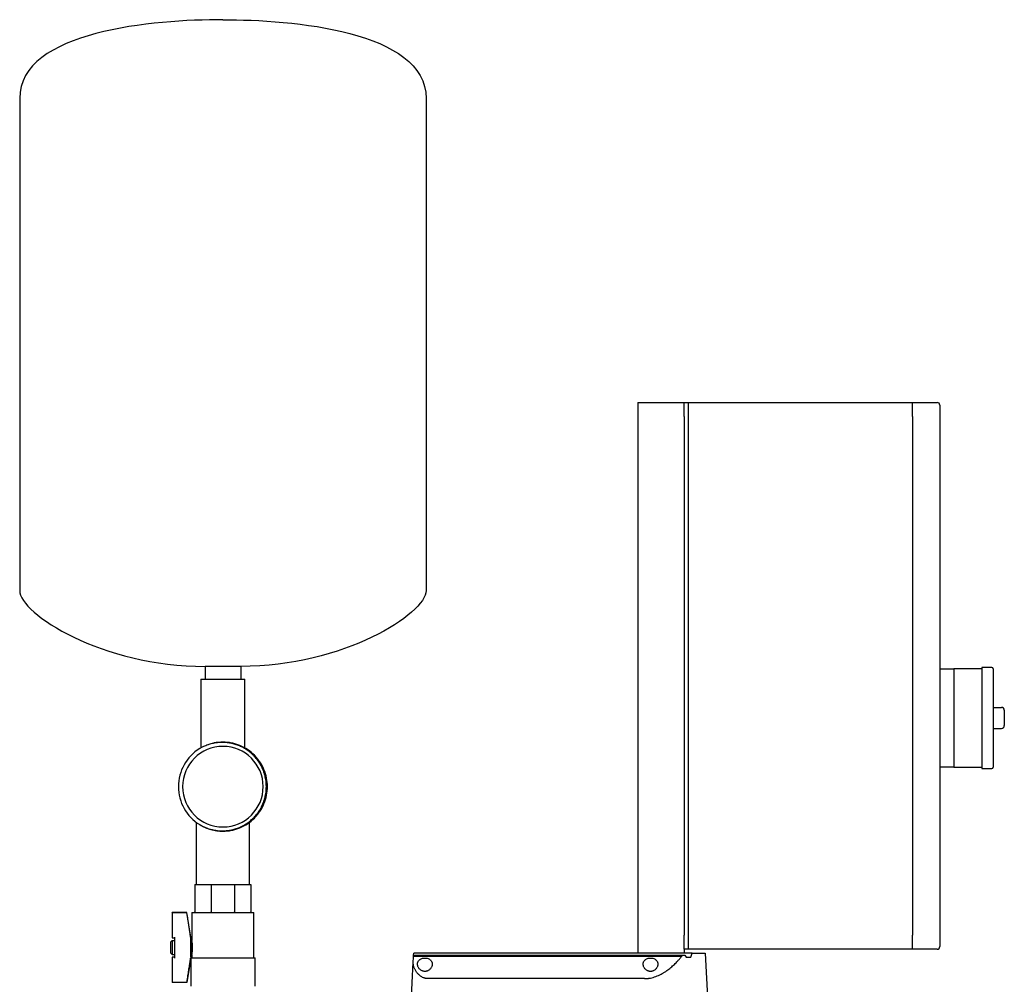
# Model space of a CAD drawing. Header units: millimetres. Extents: x 9 to 1686, y 11 to 1046.
# Tile 2 of 7: x 296 to 999, y 358 to 1046. Entities that reach past the tile are written whole.
import ezdxf

# ---------------------------------------------------------------- set-up
doc = ezdxf.new("R2010")
doc.units = ezdxf.units.MM

msp = doc.modelspace()

# ---------------------------------------------------------------- linework, layer by layer
at = {"color": 7, "linetype": 'Continuous', "lineweight": 25}
for p, q in [((296.5, 989.77), (296.5, 638.91)), ((586.5, 989.77), (586.5, 638.91)), ((737.6, 773.01), (737.6, 380.31)), ((737.6, 773.01), (770.6, 773.01)), ((770.6, 773.01), (773.6, 773.01)), ((770.6, 763.01), (770.6, 773.01)), ((773.6, 773.01), (773.6, 763.01)), ((773.6, 773.01), (933.6, 773.01)), ((933.6, 763.01), (933.6, 773.01)), ((933.6, 773.01), (951.11, 773.01)), ((953.11, 771.01), (953.11, 763.01)), ((770.6, 763.01), (770.6, 393.01)), ((773.6, 763.01), (773.6, 393.01)), ((933.6, 763.01), (933.6, 393.01)), ((953.11, 763.01), (953.11, 393.01)), ((454.2, 584.76), (428.8, 584.76)), ((428.8, 584.76), (428.8, 575.76)), ((454.2, 584.76), (454.2, 575.76)), ((990.11, 584.01), (983.11, 584.01)), ((983.11, 584.01), (983.11, 548.01)), ((953.11, 583.01), (963.11, 583.01)), ((983.11, 583.01), (963.11, 583.01)), ((963.11, 583.01), (963.11, 573.01)), ((991.11, 583.01), (991.11, 513.01)), ((425.8, 575.76), (425.8, 526.61)), ((425.8, 575.76), (441.5, 575.76)), ((441.5, 575.76), (457.2, 575.76)), ((457.2, 526.61), (457.2, 575.76)), ((963.11, 573.01), (963.11, 548.01)), ((991.11, 555.51), (997.11, 555.51)), ((999.11, 553.51), (999.11, 542.51)), ((963.11, 548.01), (963.11, 523.01)), ((983.11, 548.01), (983.11, 512.01)), ((991.11, 540.51), (997.11, 540.51)), ((963.11, 523.01), (963.11, 513.01)), ((468.82, 513.82), (468.52, 514.27)), ((963.11, 513.01), (953.11, 513.01)), ((963.11, 513.01), (983.11, 513.01)), ((983.11, 512.01), (990.11, 512.01)), ((422.45, 473.61), (422.45, 429.26)), ((460.55, 429.26), (460.55, 473.62)), ((421.5, 429.26), (433.21, 429.26)), ((421.5, 429.26), (421.5, 409.76)), ((433.21, 429.26), (433.21, 409.76)), ((433.21, 429.26), (449.78, 429.26)), ((449.78, 429.26), (449.78, 409.76)), ((449.78, 429.26), (461.5, 429.26)), ((461.5, 429.26), (461.5, 409.76)), ((415.81, 409.26), (405.32, 409.26)), ((405.32, 409.08), (405.32, 409.26)), ((405.32, 409.08), (405.32, 391.14)), ((415.81, 409.08), (405.32, 409.08)), ((415.81, 409.08), (415.81, 409.26)), ((418.82, 390.26), (415.81, 409.26)), ((419.32, 409.26), (419.32, 389.26)), ((419.32, 409.26), (421, 409.26)), ((421.02, 409.26), (432.98, 409.26)), ((433.04, 409.26), (441.5, 409.26)), ((441.5, 409.26), (449.95, 409.26)), ((450.01, 409.26), (461.97, 409.26)), ((462, 409.26), (463.67, 409.26)), ((463.67, 376.83), (463.67, 409.26)), ((404.32, 388.26), (405.32, 389.26)), ((404.32, 380.26), (404.32, 388.26)), ((405.32, 391.14), (407.32, 391.14)), ((405.32, 389.26), (407.32, 389.26)), ((405.32, 389.26), (405.32, 379.26)), ((407.32, 390.88), (407.32, 391.76)), ((407.32, 377.65), (407.32, 390.88)), ((418.58, 377.65), (418.58, 390.88)), ((418.82, 378.26), (418.82, 390.26)), ((418.82, 389.26), (419.32, 389.26)), ((770.6, 383.01), (770.6, 393.01)), ((773.6, 393.01), (773.6, 383.01)), ((933.6, 383.01), (933.6, 393.01)), ((953.11, 393.01), (953.11, 385.01)), ((404.32, 380.26), (405.32, 379.26)), ((577.57, 378.77), (577.65, 380.31)), ((776.42, 380.31), (577.65, 380.31)), ((770.6, 383.01), (770.6, 380.31)), ((773.6, 383.01), (770.6, 383.01)), ((933.6, 383.01), (773.6, 383.01)), ((776.42, 380.31), (785.65, 380.31)), ((785.65, 380.31), (787.53, 344.44)), ((951.11, 383.01), (933.6, 383.01)), ((405.32, 379.26), (407.32, 379.26)), ((405.32, 377.39), (405.32, 359.44)), ((407.32, 377.39), (405.32, 377.39)), ((407.32, 376.76), (407.32, 377.65)), ((418.57, 376.68), (415.81, 359.26)), ((418.57, 376.68), (418.57, 356.83)), ((418.82, 378.26), (418.59, 376.83)), ((418.59, 376.83), (441.5, 376.83)), ((418.82, 379.26), (419.32, 379.26)), ((419.32, 379.26), (419.32, 376.83)), ((441.5, 376.83), (464.42, 376.83)), ((464.42, 356.83), (464.42, 376.83)), ((575.77, 344.44), (577.31, 373.79)), ((577.53, 378.09), (577.57, 378.77)), ((577.53, 378.09), (768.91, 378.09)), ((577.57, 378.77), (769.64, 378.77)), ((769.64, 378.77), (771.13, 378.77)), ((772.06, 377.31), (775.31, 377.31)), ((415.81, 359.44), (405.32, 359.44)), ((405.32, 359.26), (405.32, 359.44)), ((415.81, 359.26), (405.32, 359.26)), ((415.81, 359.26), (415.81, 359.44)), ((742.39, 362.12), (587.65, 362.12))]:
    msp.add_line(p, q, dxfattribs=at)
for centre, radius, start, end in [((951.11, 771.01), 2, 0, 90), ((990.11, 583.01), 1, 0, 90), ((997.11, 553.51), 2, 0, 90), ((997.11, 542.51), 2, 270, 0), ((441.5, 499.01), 28.75, 90, 270), ((441.5, 499.01), 28.75, 270, 90), ((441.5, 499.01), 31.75, 121.41372, 238.58628), ((990.11, 513.01), 1, 270, 360), ((951.11, 385.01), 2, 270, 0)]:
    msp.add_arc(centre, radius, start, end, dxfattribs=at)
for points in [[(441.5, 1046.01), (393.04, 1046.01), (296.5, 1038.47), (296.5, 989.77)], [(441.5, 1046.01), (489.95, 1046.01), (586.5, 1038.47), (586.5, 989.77)], [(296.5, 638.91), (296.5, 622.33), (355.44, 584.76), (428.8, 584.76)], [(586.5, 638.91), (586.5, 622.33), (527.56, 584.76), (454.2, 584.76)], [(421.01, 409.26), (421.01, 409.26), (421, 409.26), (421, 409.26)], [(421.02, 409.26), (421.02, 409.26), (421.01, 409.26), (421.01, 409.26)], [(433.01, 409.26), (433, 409.26), (432.99, 409.26), (432.98, 409.26)], [(433.04, 409.26), (433.03, 409.26), (433.02, 409.26), (433.01, 409.26)], [(449.98, 409.26), (449.97, 409.26), (449.96, 409.26), (449.95, 409.26)], [(450.01, 409.26), (450, 409.26), (449.99, 409.26), (449.98, 409.26)], [(461.98, 409.26), (461.98, 409.26), (461.98, 409.26), (461.97, 409.26)], [(462, 409.26), (461.99, 409.26), (461.99, 409.26), (461.98, 409.26)], [(775.31, 377.31), (775.69, 378.3), (776.06, 379.31), (776.42, 380.31)], [(577.31, 373.79), (577.39, 375.31), (577.46, 376.74), (577.53, 378.09)], [(767.47, 376.35), (767.95, 376.94), (768.43, 377.52), (768.91, 378.09)], [(768.91, 378.09), (769.16, 378.31), (769.4, 378.54), (769.64, 378.77)], [(771.13, 378.77), (771.44, 378.28), (771.76, 377.8), (772.06, 377.31)]]:
    msp.add_open_spline(points, degree=3, dxfattribs=at)
for points, knots in [([(468.82, 513.82), (468.73, 513.99), (468.55, 514.33), (468.27, 514.83), (467.98, 515.33), (467.68, 515.82), (467.37, 516.31), (467.05, 516.79), (466.72, 517.27), (466.38, 517.74), (466.03, 518.2), (465.68, 518.66), (465.1, 519.37), (464.28, 520.32), (463.18, 521.47), (462.02, 522.57), (460.4, 523.95), (458.24, 525.51), (455.49, 527.11), (452.58, 528.42), (449.55, 529.43), (446.44, 530.13), (443.27, 530.52), (440.08, 530.58), (436.9, 530.32), (433.77, 529.74), (431.21, 528.99), (429.22, 528.24), (427.92, 527.68), (426.81, 527.14), (425.87, 526.64), (425.26, 526.29), (424.95, 526.11)], [0, 0, 0, 0, 0.011362, 0.02271, 0.034048, 0.04538, 0.056711, 0.068044, 0.079383, 0.090733, 0.102096, 0.113477, 0.12488, 0.156114, 0.18736, 0.218647, 0.249944, 0.312506, 0.374973, 0.4374, 0.499942, 0.562453, 0.624953, 0.687406, 0.749932, 0.81238, 0.874911, 0.906186, 0.937472, 0.958316, 0.979151, 1, 1, 1, 1]), ([(441.5, 530.76), (439.4, 530.68), (435.83, 530.53), (432.47, 529.36), (431.09, 528.88)], [0, 0, 0, 0, 0.5885121, 1, 1, 1, 1]), ([(441.5, 467.26), (443.59, 467.26), (445.69, 467.47), (448.74, 468.08), (449.74, 468.34), (451.21, 468.78), (451.7, 468.94), (452.66, 469.29), (453.15, 469.47), (455.53, 470.46), (457.39, 471.45), (460.87, 473.77), (462.5, 475.11), (464.71, 477.32), (465.4, 478.09), (466.71, 479.69), (467.32, 480.51), (469.03, 483.07), (470.02, 484.91), (471.62, 488.78), (472.24, 490.8), (473.05, 494.89), (473.25, 496.97), (473.25, 501.06), (473.05, 503.13), (472.24, 507.23), (471.62, 509.25), (470.02, 513.11), (469.03, 514.96), (467.32, 517.52), (466.71, 518.34), (465.4, 519.93), (464.71, 520.71), (462.5, 522.92), (460.87, 524.25), (457.39, 526.58), (455.53, 527.57), (453.15, 528.55), (452.66, 528.74), (451.7, 529.08), (451.21, 529.24), (449.74, 529.69), (448.74, 529.94), (445.69, 530.55), (443.59, 530.76), (441.5, 530.76)], [0, 0, 0, 0, 0.0625, 0.0625, 0.09375, 0.09375, 0.109375, 0.109375, 0.125, 0.125, 0.1875, 0.1875, 0.25, 0.25, 0.28125, 0.28125, 0.3125, 0.3125, 0.375, 0.375, 0.4375, 0.4375, 0.5, 0.5, 0.5625, 0.5625, 0.625, 0.625, 0.6875, 0.6875, 0.71875, 0.71875, 0.75, 0.75, 0.8125, 0.8125, 0.875, 0.875, 0.890625, 0.890625, 0.90625, 0.90625, 0.9375, 0.9375, 1, 1, 1, 1]), ([(468.82, 484.21), (468.92, 484.39), (469.1, 484.74), (469.36, 485.28), (469.61, 485.82), (469.86, 486.36), (470.09, 486.9), (470.31, 487.45), (470.52, 488.01), (470.72, 488.56), (470.91, 489.12), (471.09, 489.68), (471.26, 490.25), (471.42, 490.82), (471.84, 492.44), (472.34, 495.16), (472.58, 499.01), (472.34, 502.86), (471.8, 505.75), (471.28, 507.7), (470.97, 508.75), (470.61, 509.78), (470.22, 510.81), (469.79, 511.83), (469.33, 512.83), (468.99, 513.49), (468.82, 513.82)], [0, 0, 0, 0, 0.019438, 0.038819, 0.058149, 0.077434, 0.096682, 0.115897, 0.135088, 0.154261, 0.173421, 0.192577, 0.211733, 0.230898, 0.250077, 0.375103, 0.500001, 0.624879, 0.749923, 0.785525, 0.821098, 0.856684, 0.892325, 0.928064, 0.963942, 1, 1, 1, 1]), ([(424.95, 471.92), (425.12, 471.82), (425.45, 471.62), (425.96, 471.34), (426.47, 471.07), (426.99, 470.81), (427.51, 470.55), (428.03, 470.31), (428.56, 470.07), (429.1, 469.85), (429.64, 469.63), (430.18, 469.43), (431.54, 468.94), (433.77, 468.29), (436.38, 467.81), (438.5, 467.58), (440.62, 467.46), (443.27, 467.51), (446.44, 467.89), (449.55, 468.59), (452.58, 469.6), (455.49, 470.92), (458.24, 472.52), (460.4, 474.08), (462.02, 475.46), (463.18, 476.55), (464.28, 477.7), (465.2, 478.77), (465.98, 479.74), (466.61, 480.6), (467.21, 481.47), (467.78, 482.36), (468.32, 483.27), (468.66, 483.9), (468.82, 484.21)], [0, 0, 0, 0, 0.0114088, 0.0228006, 0.0341793, 0.0455487, 0.0569126, 0.0682748, 0.079639, 0.0910091, 0.102389, 0.1137823, 0.1251929, 0.1876965, 0.2501402, 0.2813848, 0.3126401, 0.3750978, 0.4376164, 0.5000544, 0.5625998, 0.6250526, 0.6874998, 0.7500489, 0.7813199, 0.8126017, 0.8438137, 0.8750365, 0.8959362, 0.9167745, 0.9375757, 0.9583641, 0.979164, 1, 1, 1, 1]), ([(424.95, 471.92), (426.2, 471.15), (427.49, 470.48), (429.48, 469.61), (430.15, 469.35), (431.51, 468.87), (432.19, 468.65), (434.26, 468.07), (435.68, 467.77), (438.57, 467.36), (440.03, 467.26), (441.5, 467.26)], [0, 0, 0, 0, 0.25, 0.25, 0.375, 0.375, 0.5, 0.5, 0.75, 0.75, 1, 1, 1, 1]), ([(418.49, 391.76), (418.41, 392.3), (418.24, 393.5), (417.93, 395.48), (417.57, 397.83), (417.11, 400.81), (416.52, 404.6), (416.06, 407.49), (415.81, 409.08)], [0, 0, 0, 0, 0.092972, 0.207295, 0.342967, 0.49999, 0.724143, 1, 1, 1, 1]), ([(421.5, 409.76), (421.5, 409.71), (421.49, 409.64), (421.44, 409.52), (421.4, 409.46), (421.31, 409.37), (421.25, 409.33), (421.13, 409.28), (421.07, 409.26), (421.01, 409.26)], [0, 0, 0, 0, 0.25, 0.25, 0.5, 0.5, 0.75, 0.75, 1, 1, 1, 1]), ([(433.01, 409.26), (433.04, 409.26), (433.06, 409.28), (433.11, 409.33), (433.13, 409.37), (433.17, 409.46), (433.19, 409.52), (433.21, 409.64), (433.21, 409.71), (433.21, 409.76)], [0, 0, 0, 0, 0.25, 0.25, 0.5, 0.5, 0.75, 0.75, 1, 1, 1, 1]), ([(449.98, 409.26), (449.96, 409.26), (449.93, 409.28), (449.88, 409.33), (449.86, 409.37), (449.82, 409.46), (449.81, 409.52), (449.79, 409.64), (449.78, 409.71), (449.78, 409.76)], [0, 0, 0, 0, 0.25, 0.25, 0.5, 0.5, 0.75, 0.75, 1, 1, 1, 1]), ([(461.98, 409.26), (461.93, 409.26), (461.86, 409.28), (461.74, 409.33), (461.69, 409.37), (461.59, 409.46), (461.56, 409.52), (461.51, 409.64), (461.5, 409.71), (461.5, 409.76)], [0, 0, 0, 0, 0.25, 0.25, 0.5, 0.5, 0.75, 0.75, 1, 1, 1, 1]), ([(418.49, 391.76), (418.5, 391.73), (418.51, 391.67), (418.52, 391.58), (418.53, 391.48), (418.55, 391.37), (418.56, 391.25), (418.57, 391.14), (418.58, 391.04), (418.58, 390.95), (418.58, 390.9), (418.58, 390.88)], [0, 0, 0, 0, 0.084039, 0.167035, 0.249682, 0.375148, 0.499666, 0.624214, 0.74899, 0.874827, 1, 1, 1, 1]), ([(419.32, 379.26), (419.32, 379.26), (419.32, 379.27), (419.33, 379.28), (419.33, 379.3), (419.34, 379.33), (419.35, 379.38), (419.36, 379.43), (419.37, 379.49), (419.39, 379.56), (419.41, 379.67), (419.45, 379.84), (419.49, 380.08), (419.55, 380.38), (419.62, 380.81), (419.72, 381.46), (419.81, 382.34), (419.88, 383.29), (419.9, 384.26), (419.88, 385.24), (419.82, 386.18), (419.72, 387.06), (419.62, 387.71), (419.55, 388.15), (419.49, 388.44), (419.45, 388.68), (419.41, 388.88), (419.37, 389.03), (419.35, 389.13), (419.33, 389.21), (419.32, 389.25), (419.32, 389.26), (419.32, 389.26)], [0, 0, 0, 0, 0.01322, 0.026605, 0.040155, 0.053872, 0.067758, 0.081812, 0.096037, 0.110433, 0.125001, 0.154827, 0.187664, 0.214059, 0.250013, 0.312619, 0.374913, 0.439234, 0.499881, 0.560511, 0.624799, 0.687103, 0.749656, 0.785774, 0.812201, 0.844895, 0.874599, 0.900788, 0.926416, 0.95149, 0.976016, 1, 1, 1, 1]), ([(415.81, 359.44), (416.06, 361.04), (416.52, 363.92), (417.15, 367.99), (417.69, 371.43), (418.13, 374.31), (418.38, 376.02), (418.49, 376.76)], [0, 0, 0, 0, 0.275836, 0.500008, 0.704623, 0.871287, 1, 1, 1, 1]), ([(418.58, 377.65), (418.58, 377.63), (418.58, 377.6), (418.58, 377.55), (418.58, 377.48), (418.57, 377.39), (418.56, 377.28), (418.55, 377.16), (418.53, 377.03), (418.51, 376.9), (418.5, 376.81), (418.49, 376.76)], [0, 0, 0, 0, 0.083321, 0.1662, 0.249628, 0.374355, 0.499559, 0.623484, 0.748971, 0.87394, 1, 1, 1, 1]), ([(587.65, 362.12), (587.56, 362.12), (587.39, 362.12), (587.14, 362.13), (586.89, 362.15), (586.63, 362.18), (586.38, 362.22), (586.12, 362.27), (585.87, 362.32), (585.61, 362.39), (585.36, 362.46), (584.81, 362.64), (583.95, 363), (582.92, 363.6), (581.95, 364.31), (581.12, 365.06), (580.35, 365.89), (579.46, 367.02), (578.73, 368.21), (578.17, 369.39), (577.82, 370.31), (577.56, 371.21), (577.41, 371.95), (577.34, 372.52), (577.3, 372.97), (577.29, 373.39), (577.3, 373.66), (577.31, 373.79)], [0, 0, 0, 0, 0.012117, 0.024284, 0.036513, 0.048818, 0.06121, 0.073701, 0.086304, 0.099031, 0.111892, 0.124898, 0.184763, 0.250107, 0.309389, 0.375028, 0.433855, 0.500081, 0.624465, 0.68709, 0.749847, 0.81764, 0.875036, 0.908188, 0.940062, 0.970664, 1, 1, 1, 1]), ([(580.4, 372.48), (580.4, 372.54), (580.4, 372.68), (580.42, 372.88), (580.44, 373.08), (580.47, 373.27), (580.52, 373.47), (580.57, 373.65), (580.63, 373.84), (580.78, 374.22), (581.08, 374.76), (581.56, 375.31), (582.03, 375.7), (582.57, 376.06), (583.35, 376.43), (584.45, 376.73), (585.64, 376.83), (586.84, 376.73), (587.94, 376.43), (588.73, 376.06), (589.27, 375.7), (589.74, 375.3), (590.22, 374.75), (590.55, 374.15), (590.73, 373.65), (590.83, 373.27), (590.89, 372.88), (590.89, 372.61), (590.9, 372.48)], [0, 0, 0, 0, 0.016024, 0.031896, 0.047633, 0.063252, 0.078771, 0.094205, 0.109575, 0.124897, 0.18867, 0.249769, 0.281384, 0.312251, 0.37479, 0.437377, 0.499809, 0.562264, 0.624905, 0.687643, 0.718675, 0.750472, 0.811615, 0.875443, 0.906051, 0.93692, 0.968191, 1, 1, 1, 1]), ([(590.9, 372.48), (590.9, 372.41), (590.89, 372.27), (590.88, 372.05), (590.85, 371.84), (590.82, 371.63), (590.77, 371.42), (590.72, 371.21), (590.65, 371), (590.5, 370.58), (590.21, 369.95), (589.64, 369.15), (588.92, 368.41), (588.15, 367.89), (587.46, 367.56), (586.88, 367.37), (586.28, 367.25), (585.66, 367.21), (585.03, 367.25), (584.42, 367.37), (583.85, 367.56), (583.15, 367.88), (582.38, 368.41), (581.66, 369.14), (581.09, 369.95), (580.76, 370.64), (580.57, 371.21), (580.47, 371.63), (580.41, 372.06), (580.4, 372.34), (580.4, 372.48)], [0, 0, 0, 0, 0.01566, 0.031275, 0.046861, 0.062436, 0.078014, 0.093612, 0.109246, 0.124933, 0.188102, 0.249091, 0.314044, 0.374185, 0.406197, 0.436946, 0.468546, 0.499591, 0.530715, 0.562422, 0.593186, 0.625225, 0.685338, 0.750281, 0.811567, 0.875072, 0.90639, 0.937564, 0.968724, 1, 1, 1, 1]), ([(741.4, 372.48), (741.4, 372.54), (741.4, 372.68), (741.42, 372.88), (741.44, 373.08), (741.47, 373.27), (741.52, 373.47), (741.57, 373.65), (741.63, 373.84), (741.78, 374.22), (742.08, 374.76), (742.56, 375.31), (743.03, 375.7), (743.57, 376.06), (744.35, 376.43), (745.45, 376.73), (746.64, 376.83), (747.84, 376.73), (748.94, 376.43), (749.73, 376.06), (750.27, 375.7), (750.74, 375.3), (751.22, 374.75), (751.55, 374.15), (751.73, 373.65), (751.83, 373.27), (751.89, 372.88), (751.89, 372.61), (751.9, 372.48)], [0, 0, 0, 0, 0.016024, 0.031896, 0.047633, 0.063252, 0.078771, 0.094205, 0.109575, 0.124897, 0.18867, 0.249769, 0.281384, 0.312251, 0.37479, 0.437377, 0.499809, 0.562264, 0.624905, 0.687643, 0.718675, 0.750472, 0.811615, 0.875443, 0.906051, 0.93692, 0.968191, 1, 1, 1, 1]), ([(751.9, 372.48), (751.9, 372.41), (751.89, 372.27), (751.88, 372.05), (751.85, 371.84), (751.82, 371.63), (751.77, 371.42), (751.72, 371.21), (751.65, 371), (751.5, 370.58), (751.21, 369.95), (750.64, 369.15), (749.92, 368.41), (749.15, 367.89), (748.46, 367.56), (747.88, 367.37), (747.28, 367.25), (746.66, 367.21), (746.03, 367.25), (745.42, 367.37), (744.85, 367.56), (744.15, 367.88), (743.38, 368.41), (742.66, 369.14), (742.09, 369.95), (741.76, 370.64), (741.57, 371.21), (741.47, 371.63), (741.41, 372.06), (741.4, 372.34), (741.4, 372.48)], [0, 0, 0, 0, 0.01566, 0.031275, 0.046861, 0.062436, 0.078014, 0.093612, 0.109246, 0.124933, 0.188102, 0.249091, 0.314044, 0.374185, 0.406197, 0.436946, 0.468546, 0.499591, 0.530715, 0.562422, 0.593186, 0.625225, 0.685338, 0.750281, 0.811567, 0.875072, 0.90639, 0.937564, 0.968724, 1, 1, 1, 1]), ([(742.39, 362.12), (742.53, 362.12), (742.81, 362.12), (743.23, 362.13), (743.65, 362.15), (744.06, 362.18), (744.48, 362.22), (744.9, 362.26), (745.32, 362.31), (745.74, 362.38), (746.15, 362.44), (747.11, 362.62), (748.6, 362.97), (750.53, 363.61), (752.41, 364.39), (754.17, 365.25), (755.88, 366.22), (758.02, 367.58), (759.99, 369.04), (761.8, 370.54), (763.09, 371.69), (764.3, 372.86), (765.25, 373.83), (765.97, 374.61), (766.49, 375.19), (766.99, 375.77), (767.31, 376.15), (767.47, 376.35)], [0, 0, 0, 0, 0.0124, 0.024807, 0.037228, 0.04967, 0.062141, 0.074647, 0.087196, 0.099794, 0.112449, 0.125167, 0.186834, 0.250667, 0.311763, 0.375337, 0.436902, 0.500684, 0.624947, 0.68665, 0.749369, 0.811801, 0.874688, 0.906033, 0.937357, 0.968674, 1, 1, 1, 1])]:
    msp.add_open_spline(points, degree=3, knots=knots, dxfattribs=at)

doc.saveas('drawing.dxf')
